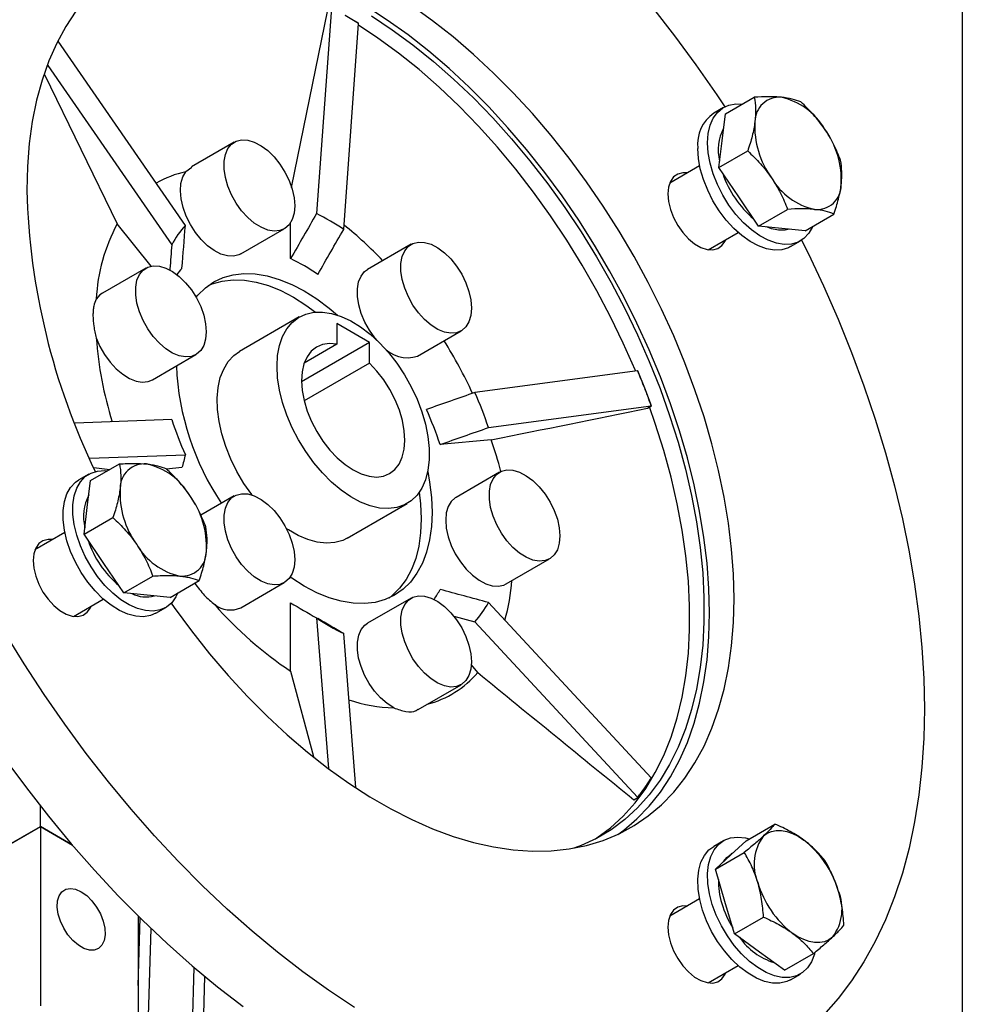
# Model space of a CAD drawing. Header units: millimetres. Extents: x 25 to 1092, y 25 to 838.
# Tile 7 of 10: x 970 to 1092, y 536 to 664. Entities that reach past the tile are written whole.
import ezdxf

# ---------------------------------------------------------------- set-up
doc = ezdxf.new("R2010")
doc.units = ezdxf.units.MM
doc.header["$LTSCALE"] = 4
doc.linetypes.add('SLD-Solid', pattern=[0])
doc.layers.add('TEXT', color=140, linetype='SLD-Solid', lineweight=25)

msp = doc.modelspace()

# ---------------------------------------------------------------- linework, layer by layer
for p, q in [((1009.691, 665.581), (1004.972, 642.486)), ((1010.203, 665.837), (1008.265, 639.089)), ((1013.738, 663.836), (1011.97, 664.856)), ((1011.801, 637.048), (1013.738, 663.796)), ((1013.738, 663.796), (1013.738, 663.836)), ((991.221, 637.565), (974.704, 661.483)), ((973.359, 658.356), (989.453, 635.05)), ((972.924, 657.153), (982.349, 637.758)), ((1061.406, 652.047), (1065.165, 654.217)), ((1061.161, 652.876), (1059.888, 652.141)), ((1060.977, 648.556), (1061.406, 652.047)), ((997.584, 648.373), (992.004, 645.152)), ((1060.548, 645.065), (1060.977, 648.556)), ((1060.548, 645.065), (1064.306, 647.235)), ((992.042, 645.093), (991.269, 644.528)), ((1058.057, 645.311), (1054.171, 643.067)), ((1063.137, 641.272), (1060.548, 645.065)), ((1065.726, 637.478), (1063.137, 641.272)), ((1065.726, 637.478), (1069.485, 639.648)), ((1071.763, 636.874), (1075.522, 639.043)), ((986.756, 632.275), (982.349, 637.758)), ((1004.899, 633.245), (1004.899, 637.922)), ((1068.745, 637.176), (1065.726, 637.478)), ((1071.763, 636.874), (1068.745, 637.176)), ((998.426, 633.849), (1004.083, 637.115)), ((1059.171, 634.407), (1063.057, 636.65)), ((1020.565, 635.107), (1014.908, 631.841)), ((1069.887, 634.82), (1071.16, 635.555)), ((986.093, 632.024), (980.436, 628.759)), ((1006.032, 625.661), (998.253, 621.171)), ((1015.152, 622.356), (1010.91, 624.805)), ((1010.91, 624.805), (1010.91, 622.121)), ((1021.407, 620.582), (1027.064, 623.848)), ((1015.152, 622.356), (1006.315, 617.254)), ((1010.91, 622.121), (1006.658, 619.667)), ((1015.152, 619.672), (1015.152, 622.356)), ((986.936, 617.5), (992.593, 620.766)), ((1015.152, 619.672), (1006.657, 614.768)), ((1050.003, 618.682), (1028.845, 615.845)), ((1050.033, 618.685), (1050.003, 618.682)), ((1050.917, 616.407), (1050.033, 618.685)), ((1051.801, 614.129), (1050.917, 616.407)), ((1030.613, 611.289), (1051.771, 614.126)), ((1051.289, 613.833), (1051.801, 614.129)), ((1051.771, 614.126), (1051.801, 614.129)), ((989.453, 612.323), (976.885, 611.886)), ((1030.985, 609.68), (1024.321, 609.084)), ((978.74, 607.333), (991.221, 607.767)), ((978.906, 604.405), (982.665, 606.575)), ((978.661, 605.234), (977.388, 604.499)), ((979.324, 606.106), (981.391, 605.84)), ((990.78, 606.085), (988.767, 605.905)), ((1032.055, 605.491), (1026.398, 602.226)), ((978.477, 600.914), (978.906, 604.405)), ((997.584, 602.409), (993.223, 599.892)), ((1012.252, 596.922), (1020.03, 601.412)), ((978.048, 597.423), (978.477, 600.914)), ((978.048, 597.423), (981.806, 599.593)), ((975.557, 597.669), (971.671, 595.426)), ((980.637, 593.63), (978.048, 597.423)), ((1032.898, 590.967), (1038.555, 594.233)), ((983.226, 589.837), (980.637, 593.63)), ((983.226, 589.837), (986.985, 592.006)), ((989.263, 589.232), (993.022, 591.402)), ((998.426, 587.885), (1004.083, 591.15)), ((986.245, 589.534), (983.226, 589.837)), ((976.671, 586.765), (980.557, 589.009)), ((989.263, 589.232), (986.245, 589.534)), ((1020.565, 589.142), (1014.908, 585.877)), ((1051.771, 565.77), (1030.613, 588.562)), ((987.387, 587.178), (988.66, 587.913)), ((1004.899, 579.636), (1004.899, 588.521)), ((1008.265, 586.564), (1009.811, 567.006)), ((1008.279, 586.555), (1008.435, 586.48)), ((1026.1, 586.787), (1028.845, 586.047)), ((1028.845, 586.047), (1050.003, 563.255)), ((1013.38, 564.54), (1011.801, 584.523)), ((1004.899, 579.636), (1007.859, 568.568)), ((1029.218, 579.453), (1028.398, 580.473)), ((1021.485, 574.663), (1027.064, 577.884)), ((1050.917, 564.475), (1051.801, 565.732)), ((1051.801, 565.732), (1051.771, 565.77)), ((1050.033, 563.217), (1050.917, 564.475)), ((1049.521, 562.922), (1050.033, 563.217)), ((1050.003, 563.255), (1050.033, 563.217)), ((972.372, 559.439), (972.372, 562.117)), ((967.423, 556.582), (972.372, 559.439)), ((968.483, 557.194), (972.372, 559.439)), ((972.372, 559.439), (972.372, 536.168)), ((972.372, 559.439), (976.545, 557.03)), ((972.372, 559.439), (972.372, 559.439)), ((976.545, 557.031), (972.372, 559.439)), ((1064.09, 557.604), (1067.849, 559.773)), ((1061.161, 557.608), (1059.888, 556.873)), ((1062.1, 555.763), (1064.09, 557.604)), ((1060.109, 553.922), (1063.868, 556.092)), ((1060.109, 553.922), (1062.1, 555.763)), ((1062.324, 555.97), (1062.161, 555.876)), ((1061.356, 549.716), (1060.109, 553.922)), ((1058.057, 550.043), (1054.171, 547.799)), ((1062.604, 545.511), (1061.356, 549.716)), ((985.1, 547.826), (985.1, 528.82)), ((1062.604, 545.511), (1066.362, 547.68)), ((985.1, 538.779), (985.362, 547.569)), ((986.348, 532.354), (986.76, 546.214)), ((1065.841, 543.146), (1062.604, 545.511)), ((1069.079, 540.781), (1065.841, 543.146)), ((1069.079, 540.781), (1072.838, 542.951)), ((1059.171, 539.139), (1063.057, 541.382)), ((992.005, 529.088), (992.363, 541.149)), ((993.419, 528.272), (993.767, 539.969)), ((1069.887, 539.552), (1071.16, 540.287))]:
    msp.add_line(p, q)
at = {"flags": 128}
for points in [[(976.991, 665.414), (975.676, 663.419), (974.505, 661.255), (973.481, 658.931), (972.609, 656.455), (971.891, 653.835), (971.329, 651.081), (970.927, 648.202), (970.685, 645.209), (970.605, 642.111), (970.605, 642.111)], [(989.383, 588.473), (989.772, 587.923), (992.031, 584.862), (994.377, 581.908), (996.8, 579.073), (999.293, 576.365), (1001.846, 573.796), (1004.452, 571.373), (1007.099, 569.106), (1009.78, 567.002), (1012.485, 565.068), (1015.205, 563.312), (1017.929, 561.74), (1020.648, 560.356), (1023.353, 559.167), (1026.034, 558.175), (1028.682, 557.386), (1031.287, 556.8), (1033.84, 556.422), (1036.333, 556.251), (1038.757, 556.288), (1041.102, 556.533), (1043.361, 556.986), (1045.527, 557.645), (1047.59, 558.508), (1049.545, 559.57), (1051.383, 560.83), (1053.1, 562.282), (1054.688, 563.921), (1056.142, 565.741), (1057.457, 567.737), (1058.628, 569.9), (1059.652, 572.224), (1060.525, 574.7), (1061.243, 577.32), (1061.804, 580.074), (1062.206, 582.953), (1062.448, 585.947), (1062.529, 589.044), (1062.448, 592.235), (1062.206, 595.508), (1061.804, 598.851), (1061.243, 602.253), (1060.525, 605.702), (1059.652, 609.186), (1058.628, 612.692), (1057.457, 616.208), (1056.142, 619.722), (1054.688, 623.221), (1053.1, 626.694), (1051.383, 630.127), (1049.545, 633.509), (1047.59, 636.829), (1045.527, 640.074), (1043.361, 643.232), (1041.102, 646.294), (1038.757, 649.247), (1036.333, 652.083), (1033.84, 654.79), (1031.287, 657.359), (1028.682, 659.782), (1026.034, 662.049), (1023.353, 664.154), (1020.648, 666.087)], [(1047.434, 558.434), (1048.201, 558.993), (1049.918, 560.445), (1051.506, 562.084), (1052.96, 563.904), (1054.275, 565.9), (1055.446, 568.063), (1056.47, 570.387), (1057.343, 572.863), (1058.061, 575.483), (1058.622, 578.237), (1059.024, 581.116), (1059.266, 584.11), (1059.347, 587.208), (1059.266, 590.398), (1059.024, 593.671), (1058.622, 597.014), (1058.061, 600.416), (1057.343, 603.865), (1056.47, 607.349), (1055.446, 610.855), (1054.275, 614.371), (1052.96, 617.885), (1051.506, 621.384), (1049.918, 624.857), (1048.201, 628.29), (1046.363, 631.673), (1044.408, 634.992), (1042.345, 638.237), (1040.179, 641.395), (1037.92, 644.457), (1035.575, 647.41), (1033.151, 650.246), (1030.658, 652.953), (1028.105, 655.522), (1025.5, 657.945), (1022.852, 660.213), (1020.171, 662.317), (1017.466, 664.25), (1014.747, 666.006)], [(1051.922, 665.882), (1054.796, 662.2), (1057.583, 658.413), (1060.277, 654.529), (1061.319, 652.962)], [(1015.415, 664.775), (1018.115, 662.982), (1020.798, 661.014), (1023.455, 658.876), (1026.075, 656.576), (1028.65, 654.124), (1031.171, 651.526), (1033.628, 648.794), (1036.012, 645.936), (1038.315, 642.962), (1040.529, 639.884), (1042.646, 636.713), (1044.659, 633.459), (1046.559, 630.135), (1048.34, 626.752), (1049.997, 623.322), (1051.522, 619.858), (1052.911, 616.372), (1054.158, 612.877), (1055.259, 609.385), (1056.21, 605.908), (1057.009, 602.46), (1057.65, 599.052), (1058.134, 595.696), (1058.457, 592.405), (1058.619, 589.191), (1058.619, 586.064), (1058.457, 583.036), (1058.134, 580.119), (1057.65, 577.321), (1057.009, 574.654), (1056.21, 572.127), (1055.259, 569.749), (1054.158, 567.529), (1052.911, 565.474), (1051.522, 563.591), (1049.997, 561.888), (1048.34, 560.371), (1046.559, 559.045), (1044.659, 557.914), (1042.646, 556.984), (1041.715, 556.634)], [(1049.72, 618.647), (1049.662, 618.785), (1048.137, 622.248), (1046.48, 625.678), (1044.699, 629.061), (1042.799, 632.385), (1040.787, 635.639), (1038.67, 638.811), (1036.456, 641.889), (1034.152, 644.862), (1031.768, 647.72), (1029.311, 650.453), (1026.791, 653.05), (1024.216, 655.503), (1021.595, 657.802), (1018.938, 659.94), (1016.255, 661.909), (1013.72, 663.597)], [(1059.089, 648.297), (1059.172, 649.496), (1059.419, 650.571), (1059.824, 651.497), (1060.377, 652.252), (1061.066, 652.819), (1061.874, 653.184), (1062.782, 653.339), (1063.588, 653.306)], [(1005.43, 640.091), (1005.347, 639.134), (1005.1, 638.308), (1004.7, 637.642), (1004.16, 637.161), (1003.499, 636.882), (1002.743, 636.814), (1001.917, 636.961), (1001.052, 637.316), (1000.179, 637.868), (999.33, 638.596), (998.535, 639.474), (997.824, 640.47), (997.221, 641.549), (996.748, 642.67), (996.423, 643.795), (996.258, 644.881), (996.258, 645.89), (996.423, 646.785), (996.748, 647.534), (997.221, 648.111), (997.824, 648.493), (998.535, 648.667), (999.33, 648.627), (1000.179, 648.375), (1001.052, 647.919), (1001.917, 647.276), (1002.743, 646.47), (1003.499, 645.528), (1004.16, 644.486), (1004.7, 643.381), (1005.1, 642.253), (1005.347, 641.143), (1005.43, 640.091)], [(1069.887, 634.82), (1069.592, 634.669), (1068.731, 634.408), (1067.78, 634.36), (1066.761, 634.525), (1065.699, 634.901), (1064.617, 635.478), (1063.541, 636.242), (1062.497, 637.176), (1061.51, 638.257), (1060.601, 639.461), (1059.793, 640.76), (1059.104, 642.122), (1058.551, 643.516), (1058.146, 644.909), (1057.899, 646.268), (1057.817, 647.563)], [(1072.746, 637.441), (1072.719, 637.377), (1072.239, 636.534), (1071.616, 635.871), (1070.865, 635.404), (1070.004, 635.143), (1069.053, 635.095), (1068.034, 635.26), (1066.971, 635.636), (1065.89, 636.212), (1064.814, 636.976), (1063.77, 637.91), (1062.782, 638.992), (1061.874, 640.196), (1061.066, 641.494), (1060.377, 642.856), (1059.824, 644.25), (1059.419, 645.643), (1059.172, 647.003), (1059.089, 648.297)], [(998.426, 633.849), (998.182, 633.728), (997.475, 633.555), (996.685, 633.594), (995.842, 633.843), (994.974, 634.293), (994.114, 634.928), (993.292, 635.725), (992.538, 636.656), (991.877, 637.688), (991.334, 638.784), (990.928, 639.905), (990.674, 641.011), (990.581, 642.061), (990.651, 643.02), (990.883, 643.852), (991.269, 644.528)], [(1056.463, 644.39), (1055.872, 644.41), (1055.214, 644.238), (1054.67, 643.855), (1054.264, 643.276), (1054.012, 642.528), (1053.927, 641.644), (1054.012, 640.661), (1054.264, 639.623), (1054.67, 638.575), (1055.214, 637.563), (1055.872, 636.632), (1056.615, 635.821), (1057.41, 635.167), (1058.223, 634.697), (1059.018, 634.434), (1059.761, 634.387), (1060.419, 634.559), (1060.963, 634.942), (1061.369, 635.521), (1061.462, 635.73)], [(1068.32, 636.931), (1067.406, 637.124), (1066.757, 637.375)], [(1069.708, 637.079), (1069.173, 636.947), (1068.32, 636.931)], [(1028.411, 626.824), (1028.328, 625.868), (1028.081, 625.041), (1027.681, 624.376), (1027.141, 623.894), (1026.48, 623.615), (1025.724, 623.547), (1024.898, 623.694), (1024.033, 624.05), (1023.16, 624.601), (1022.311, 625.33), (1021.516, 626.208), (1020.805, 627.204), (1020.202, 628.282), (1019.729, 629.404), (1019.404, 630.528), (1019.239, 631.614), (1019.239, 632.623), (1019.404, 633.519), (1019.729, 634.268), (1020.202, 634.844), (1020.805, 635.226), (1021.516, 635.4), (1022.311, 635.361), (1023.16, 635.108), (1024.033, 634.653), (1024.898, 634.01), (1025.724, 633.203), (1026.48, 632.262), (1027.141, 631.22), (1027.681, 630.115), (1028.081, 628.987), (1028.328, 627.876), (1028.411, 626.824)], [(1071.314, 635.65), (1072.149, 633.966), (1074.166, 629.69), (1076.052, 625.383), (1077.804, 621.053), (1079.417, 616.711), (1080.887, 612.366), (1082.212, 608.029), (1083.388, 603.709), (1084.413, 599.415), (1085.284, 595.159), (1085.999, 590.948), (1086.558, 586.793), (1086.957, 582.704), (1087.197, 578.689), (1087.277, 574.757)], [(993.939, 623.742), (993.856, 622.785), (993.61, 621.959), (993.21, 621.294), (992.669, 620.812), (992.009, 620.533), (991.252, 620.465), (990.427, 620.612), (989.562, 620.967), (988.689, 621.519), (987.84, 622.247), (987.045, 623.125), (986.333, 624.122), (985.73, 625.2), (985.258, 626.321), (984.933, 627.446), (984.768, 628.532), (984.768, 629.541), (984.933, 630.436), (985.258, 631.186), (985.73, 631.762), (986.333, 632.144), (987.045, 632.318), (987.84, 632.279), (988.689, 632.026), (989.562, 631.57), (990.427, 630.927), (991.252, 630.121), (992.009, 629.179), (992.669, 628.137), (993.21, 627.032), (993.61, 625.904), (993.856, 624.794), (993.939, 623.742)], [(992.621, 628.224), (992.851, 628.5), (993.822, 629.451), (994.917, 630.214), (996.125, 630.782), (997.435, 631.147), (998.834, 631.308), (1000.308, 631.262), (1001.843, 631.01), (1003.425, 630.554), (1005.038, 629.899), (1006.667, 629.052), (1008.296, 628.019), (1009.909, 626.811), (1010.98, 625.904)], [(1016.216, 622.521), (1015.859, 622.942), (1015.152, 623.932), (1014.552, 625.003), (1014.08, 626.117), (1013.754, 627.234), (1013.585, 628.315), (1013.579, 629.321), (1013.737, 630.216), (1014.052, 630.968), (1014.514, 631.551), (1014.908, 631.841)], [(994.232, 629.77), (994.711, 629.965), (996.021, 630.331), (997.42, 630.491), (998.894, 630.445), (1000.429, 630.194), (1002.011, 629.738), (1003.624, 629.083), (1005.253, 628.235)], [(980.436, 628.759), (980.118, 628.535), (979.637, 627.978)], [(1005.253, 628.235), (1006.882, 627.202), (1008.114, 626.297)], [(1003.132, 619.252), (1003.213, 620.666), (1003.455, 621.964), (1003.855, 623.124), (1004.405, 624.126), (1005.097, 624.954), (1005.92, 625.595), (1006.859, 626.037), (1007.899, 626.275), (1009.024, 626.303), (1010.214, 626.122), (1011.451, 625.734), (1012.714, 625.146), (1013.982, 624.367), (1015.234, 623.41), (1016.45, 622.291), (1017.61, 621.029), (1018.695, 619.643), (1019.686, 618.157), (1020.569, 616.595), (1021.328, 614.983), (1021.95, 613.348), (1022.426, 611.715), (1022.748, 610.112), (1022.91, 608.566), (1022.91, 607.101), (1022.748, 605.742), (1022.426, 604.511), (1021.95, 603.428), (1021.328, 602.511), (1020.569, 601.775), (1019.686, 601.232), (1018.695, 600.891), (1017.61, 600.758), (1016.45, 600.835), (1015.234, 601.12), (1013.982, 601.609), (1012.714, 602.294), (1011.451, 603.164), (1010.214, 604.204), (1009.024, 605.397), (1007.899, 606.724), (1006.859, 608.162), (1005.92, 609.689), (1005.097, 611.279), (1004.405, 612.906), (1003.855, 614.544), (1003.455, 616.165), (1003.213, 617.743), (1003.132, 619.252)], [(979.637, 622.956), (980.118, 621.844), (980.727, 620.777), (981.441, 619.795), (982.235, 618.931), (983.081, 618.217), (983.949, 617.679), (984.807, 617.335), (985.626, 617.198), (986.375, 617.273), (986.936, 617.5)], [(1010.91, 622.121), (1009.941, 622.208), (1009.048, 622.083), (1008.253, 621.747), (1007.575, 621.211), (1007.03, 620.487), (1006.633, 619.592), (1006.392, 618.55), (1006.314, 617.384), (1006.4, 616.124), (1006.649, 614.801), (1007.054, 613.446), (1007.606, 612.094), (1008.29, 610.777), (1009.091, 609.528), (1009.988, 608.377), (1010.96, 607.353), (1011.983, 606.48), (1013.031, 605.78), (1014.079, 605.269), (1015.102, 604.962), (1016.074, 604.864), (1016.971, 604.979), (1017.772, 605.304), (1018.456, 605.83), (1019.008, 606.545), (1019.413, 607.432), (1019.662, 608.468), (1019.748, 609.628), (1019.67, 610.884), (1019.43, 612.205), (1019.032, 613.558), (1018.487, 614.911), (1017.809, 616.231), (1017.014, 617.484), (1016.121, 618.641), (1015.152, 619.672)], [(999.905, 602.514), (999.852, 602.583), (998.836, 604.046), (997.924, 605.592), (997.134, 607.193), (996.476, 608.826), (995.962, 610.462), (995.602, 612.074), (995.399, 613.637), (995.358, 615.125), (995.48, 616.513), (995.763, 617.778), (996.201, 618.899), (996.787, 619.859), (997.513, 620.642), (998.253, 621.171)], [(1044.439, 557.8), (1044.699, 557.971), (1046.48, 559.297), (1048.137, 560.815), (1049.662, 562.518), (1051.051, 564.4), (1052.298, 566.455), (1053.399, 568.676), (1054.351, 571.054), (1055.149, 573.581), (1055.791, 576.248), (1056.274, 579.045), (1056.598, 581.963), (1056.759, 584.99), (1056.759, 588.117), (1056.598, 591.332), (1056.274, 594.623), (1055.791, 597.978), (1055.149, 601.386), (1054.351, 604.835), (1053.399, 608.311), (1052.298, 611.803), (1051.539, 613.978)], [(990.246, 589.799), (989.997, 589.292), (989.444, 588.537), (988.755, 587.97), (987.947, 587.605), (987.038, 587.45), (986.051, 587.509), (985.007, 587.78), (983.931, 588.258), (982.849, 588.93), (981.787, 589.782), (980.768, 590.793), (979.817, 591.939), (978.956, 593.194), (978.205, 594.528), (977.582, 595.91), (977.102, 597.307), (976.775, 598.688), (976.61, 600.019), (976.61, 601.269), (976.775, 602.409), (977.102, 603.412), (977.582, 604.255), (978.205, 604.918), (978.956, 605.385), (979.817, 605.646), (980.768, 605.694), (981.088, 605.665)], [(1022.715, 605.576), (1022.965, 604.198), (1023.204, 602.197), (1023.284, 600.27), (1023.204, 598.435), (1022.965, 596.711), (1022.569, 595.113), (1022.019, 593.657), (1021.322, 592.357), (1020.484, 591.226), (1019.512, 590.274), (1018.417, 589.511), (1017.209, 588.944), (1015.899, 588.579), (1014.5, 588.418), (1013.026, 588.464), (1011.491, 588.716), (1009.909, 589.171), (1008.296, 589.826), (1006.667, 590.674), (1005.038, 591.707), (1004.831, 591.852)], [(1039.901, 597.209), (1039.818, 596.252), (1039.572, 595.426), (1039.171, 594.76), (1038.631, 594.279), (1037.971, 593.999), (1037.214, 593.932), (1036.388, 594.078), (1035.524, 594.434), (1034.651, 594.986), (1033.802, 595.714), (1033.007, 596.592), (1032.295, 597.588), (1031.692, 598.667), (1031.22, 599.788), (1030.895, 600.912), (1030.73, 601.999), (1030.73, 603.008), (1030.895, 603.903), (1031.22, 604.652), (1031.692, 605.228), (1032.295, 605.611), (1033.007, 605.785), (1033.802, 605.745), (1034.651, 605.493), (1035.524, 605.037), (1036.388, 604.394), (1037.214, 603.587), (1037.971, 602.646), (1038.631, 601.604), (1039.171, 600.499), (1039.572, 599.371), (1039.818, 598.261), (1039.901, 597.209)], [(987.387, 587.178), (986.674, 586.87), (985.766, 586.715), (984.778, 586.774), (983.734, 587.046), (982.658, 587.523), (981.577, 588.195), (980.514, 589.047), (979.495, 590.058), (978.544, 591.204), (977.683, 592.459), (976.932, 593.793), (976.31, 595.175), (975.829, 596.573), (975.503, 597.953), (975.337, 599.284), (975.337, 600.534), (975.503, 601.674), (975.829, 602.677), (976.31, 603.52), (976.932, 604.183), (977.388, 604.499)], [(1005.43, 594.126), (1005.347, 593.17), (1005.1, 592.344), (1004.7, 591.678), (1004.16, 591.197), (1003.499, 590.917), (1002.743, 590.849), (1001.917, 590.996), (1001.052, 591.352), (1000.179, 591.904), (999.33, 592.632), (998.535, 593.51), (997.824, 594.506), (997.221, 595.584), (996.748, 596.706), (996.423, 597.83), (996.258, 598.916), (996.258, 599.925), (996.423, 600.821), (996.748, 601.57), (997.221, 602.146), (997.824, 602.528), (998.535, 602.703), (999.33, 602.663), (1000.179, 602.411), (1001.052, 601.955), (1001.917, 601.312), (1002.743, 600.505), (1003.499, 599.564), (1004.16, 598.522), (1004.7, 597.417), (1005.1, 596.289), (1005.347, 595.179), (1005.43, 594.126)], [(1021.622, 602.897), (1021.79, 601.381), (1021.87, 599.454), (1021.79, 597.619), (1021.551, 595.894), (1021.154, 594.297), (1020.605, 592.841), (1019.908, 591.541), (1019.069, 590.41), (1018.098, 589.458), (1017.688, 589.139)], [(1026.398, 602.226), (1026.306, 602.169), (1025.773, 601.687), (1025.377, 601.023), (1025.134, 600.2), (1025.052, 599.25), (1025.134, 598.204), (1025.377, 597.101), (1025.773, 595.98), (1026.306, 594.881), (1026.96, 593.843), (1027.709, 592.904), (1028.527, 592.096), (1029.385, 591.449), (1030.253, 590.986), (1031.099, 590.722), (1031.893, 590.669), (1032.608, 590.827), (1032.898, 590.967)], [(1012.252, 596.922), (1011.67, 596.637), (1010.653, 596.348), (1009.548, 596.267), (1008.372, 596.396), (1007.145, 596.733), (1005.887, 597.272), (1004.619, 598.004), (1004.337, 598.193)], [(973.963, 596.748), (973.372, 596.769), (972.714, 596.597), (972.17, 596.213), (971.764, 595.634), (971.512, 594.887), (971.427, 594.002), (971.512, 593.019), (971.764, 591.981), (972.17, 590.933), (972.714, 589.922), (973.372, 588.99), (974.115, 588.179), (974.91, 587.525), (975.723, 587.056), (976.518, 586.792), (977.261, 586.745), (977.919, 586.917), (978.463, 587.301), (978.869, 587.879), (978.962, 588.088)], [(1028.411, 580.86), (1028.328, 579.903), (1028.081, 579.077), (1027.681, 578.411), (1027.141, 577.93), (1026.48, 577.65), (1025.724, 577.583), (1024.898, 577.729), (1024.033, 578.085), (1023.16, 578.637), (1022.311, 579.365), (1021.516, 580.243), (1020.805, 581.239), (1020.202, 582.318), (1019.729, 583.439), (1019.404, 584.563), (1019.239, 585.65), (1019.239, 586.659), (1019.404, 587.554), (1019.729, 588.303), (1020.202, 588.879), (1020.805, 589.262), (1021.516, 589.436), (1022.311, 589.396), (1023.16, 589.144), (1024.033, 588.688), (1024.898, 588.045), (1025.724, 587.239), (1026.48, 586.297), (1027.141, 585.255), (1027.681, 584.15), (1028.081, 583.022), (1028.328, 581.912), (1028.411, 580.86)], [(1018.299, 574.861), (1017.432, 575.425), (1016.592, 576.161), (1015.807, 577.043), (1015.106, 578.04), (1014.514, 579.115), (1014.052, 580.231), (1013.737, 581.347), (1013.579, 582.424), (1013.585, 583.423), (1013.754, 584.309), (1014.08, 585.05), (1014.552, 585.62), (1014.908, 585.877)], [(1013.202, 535.958), (1009.845, 538.174), (1006.503, 540.564), (1003.184, 543.125), (999.896, 545.849), (996.645, 548.732), (993.439, 551.766), (990.286, 554.944), (987.192, 558.26), (984.165, 561.706), (981.211, 565.273), (978.337, 568.955), (975.55, 572.742), (972.856, 576.627), (970.261, 580.599), (967.771, 584.651)], [(1087.277, 574.757), (1087.197, 570.918), (1086.957, 567.18), (1086.558, 563.552), (1085.999, 560.042), (1085.284, 556.657), (1084.413, 553.406), (1083.388, 550.296), (1082.212, 547.334), (1080.887, 544.526), (1079.417, 541.879), (1077.804, 539.399), (1076.052, 537.092), (1074.166, 534.962)], [(967.772, 568.252), (970.559, 564.465), (973.433, 560.783), (976.387, 557.215), (979.414, 553.77), (982.508, 550.454), (985.661, 547.275), (988.867, 544.241), (992.118, 541.359), (995.406, 538.634), (998.725, 536.074)], [(1073.047, 543.118), (1072.979, 542.848), (1072.613, 541.882), (1072.096, 541.083), (1071.439, 540.467), (1070.659, 540.051), (1069.774, 539.843), (1068.804, 539.848), (1067.772, 540.067), (1066.702, 540.493), (1065.619, 541.118), (1064.549, 541.927), (1063.517, 542.9), (1062.547, 544.015), (1061.662, 545.245), (1060.882, 546.562), (1060.225, 547.935), (1059.708, 549.332), (1059.342, 550.72), (1059.136, 552.066), (1059.095, 553.339), (1059.219, 554.509), (1059.506, 555.549), (1059.948, 556.434), (1060.537, 557.144), (1061.257, 557.661), (1062.092, 557.975), (1063.023, 558.076), (1064.027, 557.964), (1064.504, 557.842)], [(1066.364, 558.224), (1066.852, 558.584), (1067.409, 558.825), (1068.025, 558.944), (1068.688, 558.938), (1069.389, 558.807), (1070.115, 558.554), (1070.854, 558.183), (1071.592, 557.7)], [(1069.887, 539.552), (1069.387, 539.316), (1068.501, 539.108), (1067.531, 539.113), (1066.499, 539.332), (1065.429, 539.759), (1064.346, 540.384), (1063.276, 541.192), (1062.244, 542.165), (1061.274, 543.28), (1060.389, 544.51), (1059.609, 545.827), (1058.952, 547.201), (1058.435, 548.597), (1058.069, 549.985), (1057.863, 551.331), (1057.822, 552.604), (1057.946, 553.775), (1058.233, 554.814), (1058.676, 555.7), (1059.264, 556.409), (1059.888, 556.873)], [(1061.167, 554.9), (1061.58, 555.425), (1062.161, 555.876)], [(977.676, 550.988), (978.393, 550.477), (979.072, 549.8), (979.676, 548.993), (980.171, 548.1), (980.533, 547.169), (980.74, 546.251), (980.782, 545.394), (980.656, 544.644), (980.37, 544.044), (979.939, 543.624), (979.385, 543.407), (978.74, 543.405), (978.037, 543.619), (977.315, 544.036), (976.612, 544.634), (975.966, 545.381), (975.413, 546.236), (974.981, 547.155), (974.695, 548.086), (974.57, 548.98), (974.612, 549.788), (974.819, 550.468), (975.18, 550.982), (975.676, 551.302), (976.279, 551.412), (976.958, 551.306), (977.676, 550.988)], [(1056.463, 549.122), (1055.872, 549.142), (1055.214, 548.97), (1054.67, 548.587), (1054.264, 548.008), (1054.012, 547.26), (1053.927, 546.376), (1054.012, 545.393), (1054.264, 544.355), (1054.67, 543.307), (1055.214, 542.295), (1055.872, 541.364), (1056.615, 540.553), (1057.41, 539.899), (1058.223, 539.43), (1059.018, 539.166), (1059.761, 539.119), (1060.419, 539.291), (1060.963, 539.675), (1061.369, 540.253), (1061.462, 540.462)], [(1075.333, 545.083), (1074.845, 544.724), (1074.288, 544.482), (1073.673, 544.363), (1073.009, 544.369), (1072.308, 544.5), (1071.582, 544.753), (1070.843, 545.124), (1070.105, 545.607)]]:
    msp.add_lwpolyline(points, dxfattribs=at)
for centre, radius, start, end in [((981.1, 611.402), 61.728, 58.07976, 59.99338), ((1068.415, 651.044), 3.174, 85.05187, 180.47463), ((1066.795, 645.727), 8.688, 30.30111, 77.41192), ((1062.714, 648.105), 4.928, 124.99878, 186.3134), ((1066.37, 647.376), 5.903, 151.60678, 194.37429), ((1076.506, 650.396), 11.282, 176.84046, 216.19357), ((1065.191, 643.448), 11.282, 356.84046, 36.19357), ((994.046, 631.678), 13.147, 102.19613, 120.15562), ((1073.362, 648.384), 12.951, 198.40265, 230.23082), ((1074.902, 648.117), 8.688, 210.30111, 257.41192), ((1073.282, 642.8), 3.174, 265.05187, 0.47463), ((1060.346, 644.628), 89.776, 181.60671, 205.78239), ((994.874, 611.81), 30.388, 56.15119, 63.85418), ((1002.822, 626.815), 23.214, 151.87567, 177.12732), ((1000.911, 628.876), 13.015, 138.11642, 151.68224), ((979.541, 597.477), 51.52, 43.55636, 51.1614), ((993.76, 609.866), 25.897, 55.48197, 64.5234), ((998.284, 624.904), 10.315, 136.66933, 142.46033), ((1029.181, 626.687), 49.685, 184.30647, 197.12762), ((1020.063, 624.514), 4.155, 219.41083, 288.87869), ((968.636, 587.905), 66.058, 24.9188, 31.65979), ((1024.711, 620.788), 34.692, 182.46086, 213.88899), ((954.075, 578.829), 103.877, 21.20786, 22.56042), ((981.196, 594.737), 52.115, 18.51818, 23.89318), ((956.047, 579.594), 101.762, 19.83693, 21.20816), ((982.101, 595.324), 44.406, 18.05119, 24.36017), ((1038.87, 628.875), 52.115, 198.51818, 203.89318), ((977.048, 591.154), 57.03, 14.65151, 18.95653), ((985.915, 603.402), 3.174, 85.05187, 180.47463), ((984.295, 598.085), 8.688, 30.30111, 77.41192), ((994.006, 602.754), 11.282, 176.84046, 216.19357), ((984.149, 599.7), 6.165, 152.55774, 193.42333), ((982.691, 595.806), 11.282, 356.84046, 36.19357), ((990.937, 600.793), 13.039, 198.51268, 230.12079), ((992.402, 600.475), 8.688, 210.30111, 257.41192), ((990.782, 595.158), 3.174, 265.05187, 0.47463), ((1006.99, 593.493), 26.762, 344.32505, 355.54348), ((1013.821, 595.698), 11.826, 325.30911, 332.6142), ((986.11, 593.355), 4.068, 242.89779, 285.65948), ((1019.155, 594.736), 13.015, 318.11642, 331.68224), ((1032.536, 621.081), 49.815, 221.16696, 236.30453), ((997.069, 590.917), 3.322, 232.24227, 294.10492), ((1025.191, 611.802), 30.388, 236.15119, 243.85418), ((1019.331, 587.937), 13.028, 284.8116, 319.36529), ((1019.094, 595.725), 20.88, 251.53613, 267.81845), ((1029.396, 579.592), 26.3, 324.91462, 328.29445), ((1030.486, 578.827), 24.968, 321.41484, 324.91379), ((1071.15, 554.567), 6.024, 142.61486, 203.36622), ((1063.682, 547.485), 12.919, 16.38564, 52.24783), ((1069.801, 552.251), 9.294, 178.07133, 197.40436), ((1078.015, 555.822), 12.919, 196.38564, 232.24783), ((1070.547, 548.741), 6.024, 322.61486, 23.36622), ((1073.74, 553.337), 13.378, 196.7937, 211.85566), ((1070.465, 550.236), 8.901, 215.59556, 252.11747)]:
    msp.add_arc(centre, radius, start, end)
for points, knots in [([(1068.688, 654.206), (1068.433, 654.232), (1068.163, 654.251), (1067.603, 654.275), (1067.315, 654.281), (1066.427, 654.28), (1065.806, 654.256), (1065.165, 654.217)], [0, 0, 0, 0, 0.25, 0.25, 0.5, 0.5, 1, 1, 1, 1]), ([(1065.165, 654.217), (1065.249, 653.735), (1065.305, 653.233), (1065.338, 652.172), (1065.314, 651.612), (1065.241, 651.018)], [0, 0, 0, 0, 0.5, 0.5, 1, 1, 1, 1]), ([(1071.202, 653.612), (1070.864, 653.75), (1070.49, 653.874), (1069.659, 654.077), (1069.199, 654.155), (1068.688, 654.206)], [0, 0, 0, 0, 0.5, 0.5, 1, 1, 1, 1]), ([(1074.296, 650.11), (1074.077, 650.432), (1073.844, 650.749), (1073.361, 651.362), (1073.11, 651.66), (1072.331, 652.531), (1071.778, 653.082), (1071.202, 653.612)], [0, 0, 0, 0, 0.25, 0.25, 0.5, 0.5, 1, 1, 1, 1]), ([(1065.241, 651.018), (1065.204, 650.721), (1065.156, 650.417), (1065.037, 649.801), (1064.967, 649.489), (1064.728, 648.541), (1064.53, 647.893), (1064.306, 647.235)], [0, 0, 0, 0, 0.25, 0.25, 0.5, 0.5, 1, 1, 1, 1]), ([(1076.38, 646.025), (1076.111, 646.735), (1075.811, 647.433), (1075.125, 648.798), (1074.737, 649.464), (1074.296, 650.11)], [0, 0, 0, 0, 0.5, 0.5, 1, 1, 1, 1]), ([(1064.306, 647.235), (1064.884, 646.703), (1065.438, 646.152), (1066.476, 644.99), (1066.96, 644.38), (1067.401, 643.733)], [0, 0, 0, 0, 0.5, 0.5, 1, 1, 1, 1]), ([(1076.456, 642.826), (1076.493, 643.122), (1076.517, 643.413), (1076.544, 643.975), (1076.545, 644.248), (1076.52, 645.043), (1076.464, 645.544), (1076.38, 646.025)], [0, 0, 0, 0, 0.25, 0.25, 0.5, 0.5, 1, 1, 1, 1]), ([(1067.401, 643.733), (1067.621, 643.411), (1067.829, 643.081), (1068.22, 642.415), (1068.402, 642.077), (1068.917, 641.053), (1069.216, 640.356), (1069.485, 639.648)], [0, 0, 0, 0, 0.25, 0.25, 0.5, 0.5, 1, 1, 1, 1]), ([(1075.522, 639.043), (1075.746, 639.703), (1075.944, 640.352), (1076.263, 641.616), (1076.383, 642.231), (1076.456, 642.826)], [0, 0, 0, 0, 0.5, 0.5, 1, 1, 1, 1]), ([(1073.009, 639.637), (1072.753, 639.663), (1072.483, 639.682), (1071.923, 639.706), (1071.635, 639.712), (1070.747, 639.711), (1070.126, 639.687), (1069.485, 639.648)], [0, 0, 0, 0, 0.25, 0.25, 0.5, 0.5, 1, 1, 1, 1]), ([(1075.522, 639.043), (1075.184, 639.181), (1074.81, 639.306), (1073.979, 639.508), (1073.52, 639.586), (1073.009, 639.637)], [0, 0, 0, 0, 0.5, 0.5, 1, 1, 1, 1]), ([(989.453, 635.05), (989.371, 634.008), (989.282, 632.89), (989.194, 631.773), (989.188, 631.697)], [0, 0, 0, 0, 0.9324534, 1, 1, 1, 1]), ([(979.637, 627.978), (979.498, 627.72), (979.393, 627.412), (979.286, 626.878), (979.259, 626.686), (979.222, 626.284), (979.213, 626.074), (979.213, 625.414), (979.249, 624.95), (979.356, 624.221), (979.401, 623.971), (979.506, 623.466), (979.568, 623.212), (979.637, 622.956)], [0, 0, 0, 0, 0.25, 0.25, 0.375, 0.375, 0.5, 0.5, 0.75, 0.75, 0.875, 0.875, 1, 1, 1, 1]), ([(982.665, 606.575), (983.31, 606.614), (983.941, 606.638), (985.123, 606.639), (985.677, 606.616), (986.188, 606.564)], [0, 0, 0, 0, 0.5, 0.5, 1, 1, 1, 1]), ([(982.665, 606.575), (982.749, 606.093), (982.805, 605.591), (982.838, 604.53), (982.814, 603.971), (982.741, 603.376)], [0, 0, 0, 0, 0.5, 0.5, 1, 1, 1, 1]), ([(986.188, 606.564), (986.444, 606.539), (986.69, 606.506), (987.157, 606.428), (987.376, 606.382), (987.998, 606.23), (988.366, 606.107), (988.702, 605.97)], [0, 0, 0, 0, 0.25, 0.25, 0.5, 0.5, 1, 1, 1, 1]), ([(991.796, 602.469), (991.577, 602.79), (991.344, 603.107), (990.861, 603.72), (990.61, 604.018), (989.831, 604.889), (989.278, 605.44), (988.702, 605.97)], [0, 0, 0, 0, 0.25, 0.25, 0.5, 0.5, 1, 1, 1, 1]), ([(982.741, 603.376), (982.704, 603.08), (982.656, 602.775), (982.537, 602.16), (982.467, 601.848), (982.228, 600.899), (982.03, 600.252), (981.806, 599.593)], [0, 0, 0, 0, 0.25, 0.25, 0.5, 0.5, 1, 1, 1, 1]), ([(993.88, 598.384), (993.611, 599.093), (993.311, 599.792), (992.625, 601.156), (992.237, 601.822), (991.796, 602.469)], [0, 0, 0, 0, 0.5, 0.5, 1, 1, 1, 1]), ([(981.806, 599.593), (982.384, 599.062), (982.938, 598.51), (983.976, 597.348), (984.46, 596.738), (984.901, 596.092)], [0, 0, 0, 0, 0.5, 0.5, 1, 1, 1, 1]), ([(993.956, 595.184), (993.993, 595.481), (994.017, 595.771), (994.044, 596.333), (994.045, 596.606), (994.02, 597.402), (993.964, 597.903), (993.88, 598.384)], [0, 0, 0, 0, 0.25, 0.25, 0.5, 0.5, 1, 1, 1, 1]), ([(984.901, 596.092), (985.121, 595.77), (985.329, 595.439), (985.72, 594.773), (985.902, 594.435), (986.417, 593.412), (986.716, 592.714), (986.985, 592.006)], [0, 0, 0, 0, 0.25, 0.25, 0.5, 0.5, 1, 1, 1, 1]), ([(993.022, 591.402), (993.246, 592.062), (993.444, 592.71), (993.763, 593.974), (993.883, 594.589), (993.956, 595.184)], [0, 0, 0, 0, 0.5, 0.5, 1, 1, 1, 1]), ([(986.985, 592.006), (987.63, 592.046), (988.261, 592.07), (989.443, 592.07), (989.998, 592.047), (990.509, 591.996)], [0, 0, 0, 0, 0.5, 0.5, 1, 1, 1, 1]), ([(990.509, 591.996), (990.764, 591.97), (991.01, 591.937), (991.477, 591.859), (991.696, 591.814), (992.319, 591.661), (992.686, 591.539), (993.022, 591.402)], [0, 0, 0, 0, 0.25, 0.25, 0.5, 0.5, 1, 1, 1, 1]), ([(992.443, 591.067), (992.852, 590.524), (993.688, 589.416), (994.58, 588.671), (995.035, 588.291)], [0, 0, 0, 0, 0.4902716, 1, 1, 1, 1]), ([(1018.299, 574.861), (1018.84, 574.677), (1019.921, 574.309), (1021.01, 574.341), (1021.368, 574.653), (1021.447, 574.722)], [0, 0, 0, 0, 0.4378971, 0.8759115, 1, 1, 1, 1]), ([(1067.849, 559.773), (1067.678, 559.561), (1067.477, 559.331), (1066.99, 558.82), (1066.703, 558.538), (1066.364, 558.224)], [0, 0, 0, 0, 0.5, 0.5, 1, 1, 1, 1]), ([(1071.592, 557.7), (1071.317, 557.901), (1071.029, 558.096), (1070.437, 558.468), (1070.132, 558.646), (1069.191, 559.16), (1068.531, 559.476), (1067.849, 559.773)], [0, 0, 0, 0, 0.25, 0.25, 0.5, 0.5, 1, 1, 1, 1]), ([(1066.364, 558.224), (1066.195, 558.068), (1066.013, 557.904), (1065.631, 557.567), (1065.43, 557.393), (1064.801, 556.857), (1064.347, 556.481), (1063.868, 556.092)], [0, 0, 0, 0, 0.25, 0.25, 0.5, 0.5, 1, 1, 1, 1]), ([(1074.324, 555.044), (1073.949, 555.52), (1073.543, 555.983), (1072.64, 556.872), (1072.144, 557.297), (1071.592, 557.7)], [0, 0, 0, 0, 0.5, 0.5, 1, 1, 1, 1]), ([(1065.62, 552.178), (1065.515, 552.534), (1065.396, 552.886), (1065.138, 553.574), (1064.998, 553.908), (1064.553, 554.884), (1064.222, 555.499), (1063.868, 556.092)], [0, 0, 0, 0, 0.25, 0.25, 0.5, 0.5, 1, 1, 1, 1]), ([(1076.077, 551.13), (1075.971, 551.486), (1075.853, 551.838), (1075.594, 552.527), (1075.454, 552.86), (1075.01, 553.836), (1074.679, 554.452), (1074.324, 555.044)], [0, 0, 0, 0, 0.25, 0.25, 0.5, 0.5, 1, 1, 1, 1]), ([(1066.362, 547.68), (1066.313, 548.454), (1066.234, 549.228), (1065.993, 550.732), (1065.831, 551.466), (1065.62, 552.178)], [0, 0, 0, 0, 0.5, 0.5, 1, 1, 1, 1]), ([(1076.819, 546.633), (1076.769, 547.407), (1076.69, 548.18), (1076.45, 549.684), (1076.288, 550.418), (1076.077, 551.13)], [0, 0, 0, 0, 0.5, 0.5, 1, 1, 1, 1]), ([(1066.362, 547.68), (1067.046, 547.383), (1067.707, 547.066), (1068.961, 546.38), (1069.554, 546.01), (1070.105, 545.607)], [0, 0, 0, 0, 0.5, 0.5, 1, 1, 1, 1]), ([(1075.333, 545.083), (1075.502, 545.24), (1075.66, 545.39), (1075.949, 545.674), (1076.082, 545.808), (1076.447, 546.192), (1076.648, 546.421), (1076.819, 546.633)], [0, 0, 0, 0, 0.25, 0.25, 0.5, 0.5, 1, 1, 1, 1]), ([(1070.105, 545.607), (1070.38, 545.407), (1070.644, 545.198), (1071.144, 544.773), (1071.381, 544.555), (1072.057, 543.888), (1072.463, 543.426), (1072.838, 542.951)], [0, 0, 0, 0, 0.25, 0.25, 0.5, 0.5, 1, 1, 1, 1]), ([(1072.838, 542.951), (1073.317, 543.341), (1073.772, 543.718), (1074.611, 544.432), (1074.994, 544.77), (1075.333, 545.083)], [0, 0, 0, 0, 0.5, 0.5, 1, 1, 1, 1])]:
    msp.add_open_spline(points, degree=3, knots=knots)
for points in [[(1008.265, 639.089), (1007.143, 637.141), (1006.021, 635.193), (1004.899, 633.245)], [(990.78, 631.983), (990.927, 633.844), (991.074, 635.704), (991.221, 637.565)], [(1008.435, 631.204), (1009.556, 633.152), (1010.678, 635.1), (1011.801, 637.048)], [(1028.845, 615.845), (1026.748, 615.11), (1024.651, 614.375), (1022.554, 613.64)], [(1030.985, 609.68), (1037.752, 611.064), (1044.521, 612.448), (1051.289, 613.833)], [(1024.321, 609.084), (1026.418, 609.819), (1028.515, 610.554), (1030.613, 611.289)], [(991.221, 607.767), (991.074, 607.206), (990.927, 606.645), (990.78, 606.085)], [(1030.613, 588.562), (1028.515, 589.127), (1026.418, 589.692), (1024.321, 590.258)], [(1004.899, 588.521), (1006.021, 587.868), (1007.143, 587.216), (1008.265, 586.564)], [(1011.801, 584.523), (1010.678, 585.175), (1009.556, 585.827), (1008.435, 586.48)], [(1029.218, 579.453), (1035.985, 573.941), (1042.753, 568.431), (1049.521, 562.922)]]:
    msp.add_open_spline(points, degree=3)
at = {"layer": 'TEXT'}
msp.add_line((1092.2, 838.2), (1092.2, 25.4), dxfattribs=at)

doc.saveas('drawing.dxf')
